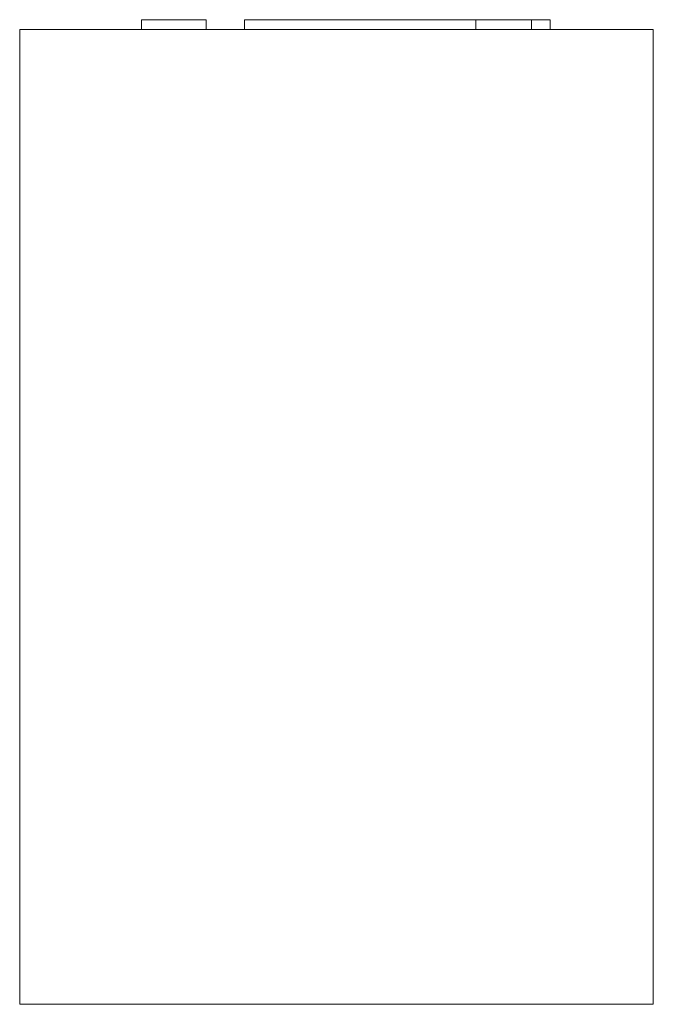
# Model space of a CAD drawing. Header units: millimetres. Extents: x -65 to 65, y 120 to 322.
import ezdxf

# ---------------------------------------------------------------- set-up
doc = ezdxf.new("R2010")
doc.units = ezdxf.units.MM

# ---------------------------------------------------------------- blocks, each defined once
blk = doc.blocks.new('RSen_56_ME_FB_LOD200 - convector_jaga - linf0_02005010-al0 - freestanding - 10_jaga_linea plus freestanding_lxhxd 500x200x130 mm-325649-left')
at = {"lineweight": 18}
for p, q in [((-65, 320), (65, 320)), ((-65, 120), (-65, 320)), ((65, 120), (65, 320)), ((65, 120), (-65, 120))]:
    blk.add_line(p, q, dxfattribs=at)
blk = doc.blocks.new('RSen_55_GM_FB_logo - SH_jaga - standard-260147-left')
at = {"lineweight": 18}
for p, q in [((-40, 322), (-26.71, 322)), ((-40, 322), (-40, 320)), ((-26.71, 320), (-26.71, 322)), ((-18.85, 322), (24.69, 322)), ((-18.85, 320), (-18.85, 322)), ((24.69, 322), (28.62, 322)), ((28.62, 322), (40, 322)), ((28.62, 320), (28.62, 322)), ((40, 320), (40, 322)), ((40.01, 322), (43.85, 322)), ((43.85, 320), (43.85, 322))]:
    blk.add_line(p, q, dxfattribs=at)

msp = doc.modelspace()

# ---------------------------------------------------------------- block references
at = {"lineweight": 18}
for name in ['RSen_55_GM_FB_logo - SH_jaga - standard-260147-left', 'RSen_56_ME_FB_LOD200 - convector_jaga - linf0_02005010-al0 - freestanding - 10_jaga_linea plus freestanding_lxhxd 500x200x130 mm-325649-left']:
    msp.add_blockref(name, (0, 0), dxfattribs=at)

doc.saveas('drawing.dxf')
